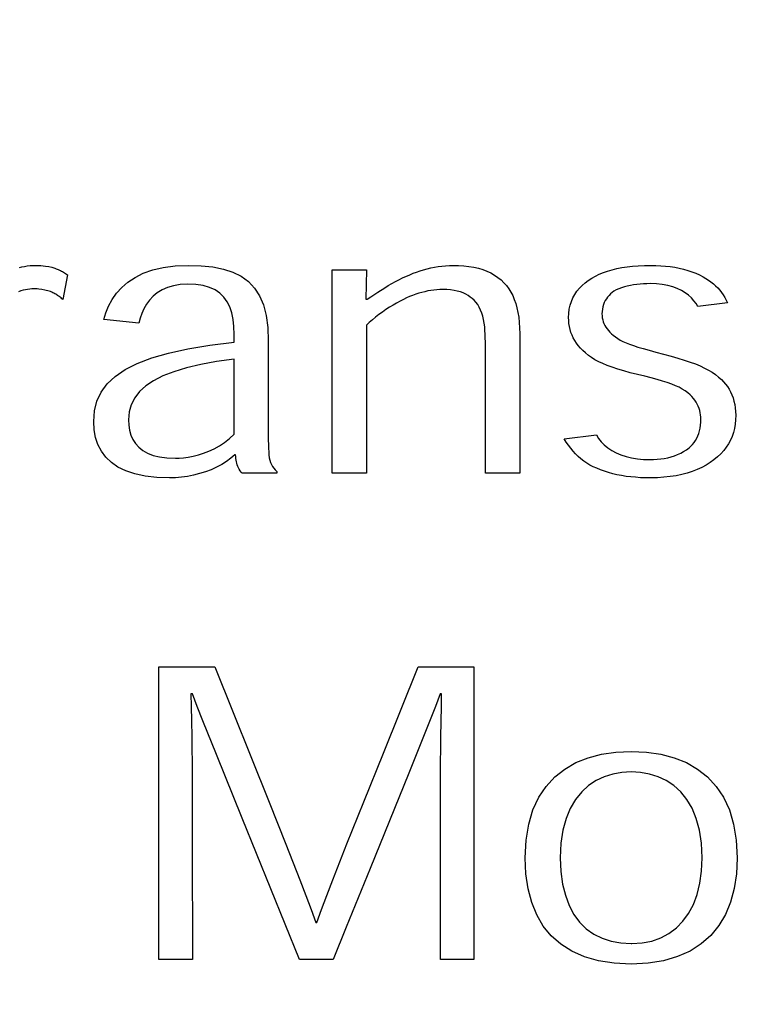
# Model space of a CAD drawing. Header units: inches. Extents: x 0.2 to 16.8, y 0.1 to 10.8.
# Tile 18 of 35: x 4 to 4.125, y 7.407 to 7.576. Entities that reach past the tile are written whole.
import ezdxf

# ---------------------------------------------------------------- set-up
doc = ezdxf.new("R2010")
doc.units = ezdxf.units.IN
doc.header["$LTSCALE"] = 0.935
doc.header["$MEASUREMENT"] = 0
doc.layers.get('0').update_dxf_attribs({"linetype": 'CONTINUOUS'})
doc.layers.add('DIMENSIONS', color=7, linetype='CONTINUOUS')
doc.styles.get("Standard").update_dxf_attribs({"font": 'txt', "width": 0.8})
doc.dimstyles.new('DIMSTYLE_2', dxfattribs={"dimtxt": 0.125, "dimasz": 0.18, "dimexe": 0.18, "dimexo": 0.0625, "dimgap": 0.09, "dimtad": 0, "dimtih": 1, "dimtoh": 1, "dimdec": 3, "dimzin": 4, "dimdsep": 46, "dimtxsty": 'STANDARD', "dimblk": '_FILLED', "dimblk1": '_FILLED', "dimblk2": '_FILLED', "dimcen": 0.09, "dimadec": 0, "dimazin": 0, "dimtp": 0.001, "dimtm": 0.001, "dimtfac": 1, "dimtdec": 3, "dimtofl": 0, "dimtmove": 0, "dimatfit": 3, "dimldrblk": '_FILLED', "dimfxl": 1, "dimtolj": 1, "dimtzin": 4, "dimarcsym": 0})

# ---------------------------------------------------------------- blocks, each defined once
blk = doc.blocks.new('*D13')
at = {"layer": 'DIMENSIONS', "color": 2, "linetype": 'CONTINUOUS'}
for p, q in [((4.51683, 8.49841), (4.51683, 8.82361)), ((4.36201, 8.39822), (4.51683, 8.49841)), ((4.36201, 7.02811), (4.36201, 8.39822))]:
    blk.add_line(p, q, dxfattribs=at)
at = {"layer": 'DIMENSIONS', "color": 2, "linetype": 'CONTINUOUS', "width": 0.8}
for s, p in [(']', (4.57933, 10.31111)), ('22.73', (4.57933, 9.81111)), ('[', (4.57933, 9.71111)), ('.895', (4.57933, 9.18611)), ('2X ', (4.57933, 8.88611))]:
    blk.add_text(s, height=0.125, rotation=90, dxfattribs=at).set_placement(p)
blk = doc.blocks.new('_FILLED')
at = {"color": 0, "linetype": 'BYBLOCK'}
blk.add_solid([(0, 0), (-1, 0.17361), (-1, -0.17361)], dxfattribs=at)
blk = doc.blocks.new('*D16')
at = {"layer": 'DIMENSIONS', "color": 2, "linetype": 'CONTINUOUS'}
blk.add_line((4.76101, 3.00861), (4.76101, 2.30661), dxfattribs=at)
at = {"layer": 'DIMENSIONS', "color": 2, "linetype": 'CONTINUOUS', "width": 0.8}
for s, p in [(']', (4.82351, 2.14411)), ('32.87', (4.82351, 1.64411)), ('[', (4.82351, 1.54411)), ('1.294', (4.82351, 0.91911))]:
    blk.add_text(s, height=0.125, rotation=90, dxfattribs=at).set_placement(p)
blk = doc.blocks.new('*D19')
at = {"layer": 'DIMENSIONS', "color": 2, "linetype": 'CONTINUOUS'}
blk.add_line((4.35101, 4.18911), (4.35101, 2.30661), dxfattribs=at)
at = {"layer": 'DIMENSIONS', "color": 2, "linetype": 'CONTINUOUS', "width": 0.8}
for s, p in [(']', (4.41351, 2.14411)), ('22.45', (4.41351, 1.64411)), ('[', (4.41351, 1.54411)), ('.884', (4.41351, 1.01911)), ('2X ', (4.41351, 0.71911))]:
    blk.add_text(s, height=0.125, rotation=90, dxfattribs=at).set_placement(p)

msp = doc.modelspace()

# ---------------------------------------------------------------- linework, layer by layer
at = {"color": 7, "linetype": 'CONTINUOUS'}
for p, q in [((3.99953, 7.53331), (3.99997, 7.53342)), ((3.99997, 7.53342), (4.00042, 7.53352)), ((4.00042, 7.53352), (4.00088, 7.53359)), ((4.00088, 7.53359), (4.00135, 7.53365)), ((4.00135, 7.53365), (4.00183, 7.53368)), ((4.00183, 7.53368), (4.00233, 7.53369)), ((4.00233, 7.53369), (4.00261, 7.53369)), ((4.00261, 7.53369), (4.00318, 7.53367)), ((4.00318, 7.53367), (4.00402, 7.53358)), ((4.00402, 7.53358), (4.00456, 7.53348)), ((4.00456, 7.53348), (4.00509, 7.53336)), ((4.00509, 7.53336), (4.00561, 7.5332)), ((4.00561, 7.5332), (4.00581, 7.53312)), ((4.00581, 7.53312), (4.006, 7.53305)), ((4.006, 7.53305), (4.00619, 7.53297)), ((4.00619, 7.53297), (4.00638, 7.53289)), ((4.00638, 7.53289), (4.00656, 7.5328)), ((4.00656, 7.5328), (4.00673, 7.53271)), ((4.00673, 7.53271), (4.00691, 7.53262)), ((4.00691, 7.53262), (4.00708, 7.53252)), ((4.00708, 7.53252), (4.00726, 7.53241)), ((4.02077, 7.53233), (4.02238, 7.53291)), ((4.02238, 7.53291), (4.0242, 7.53333)), ((4.0242, 7.53333), (4.02624, 7.5336)), ((4.02624, 7.5336), (4.02852, 7.53369)), ((4.02852, 7.53369), (4.03071, 7.53363)), ((4.03071, 7.53363), (4.03271, 7.53342)), ((4.03271, 7.53342), (4.03452, 7.53306)), ((4.03452, 7.53306), (4.03613, 7.53253)), ((4.03613, 7.53253), (4.03756, 7.53182)), ((4.05312, 7.49805), (4.05312, 7.53291)), ((4.05312, 7.53291), (4.05901, 7.53291)), ((4.05901, 7.53291), (4.0589, 7.52789)), ((4.06701, 7.53233), (4.0676, 7.53255)), ((4.0676, 7.53255), (4.06821, 7.53276)), ((4.06821, 7.53276), (4.06882, 7.53295)), ((4.06882, 7.53295), (4.06944, 7.53312)), ((4.06944, 7.53312), (4.07006, 7.53327)), ((4.07006, 7.53327), (4.07069, 7.53339)), ((4.07069, 7.53339), (4.07132, 7.5335)), ((4.07132, 7.5335), (4.07196, 7.53358)), ((4.07196, 7.53358), (4.0726, 7.53364)), ((4.0726, 7.53364), (4.07324, 7.53368)), ((4.07324, 7.53368), (4.07389, 7.53369)), ((4.07389, 7.53369), (4.07482, 7.53367)), ((4.07482, 7.53367), (4.07572, 7.53361)), ((4.07572, 7.53361), (4.07659, 7.53351)), ((4.07659, 7.53351), (4.07742, 7.53337)), ((4.07742, 7.53337), (4.07821, 7.53319)), ((4.07821, 7.53319), (4.07896, 7.53296)), ((4.07896, 7.53296), (4.07967, 7.5327)), ((4.07967, 7.5327), (4.08034, 7.53239)), ((4.09964, 7.53245), (4.10037, 7.53271)), ((4.10037, 7.53271), (4.10114, 7.53294)), ((4.10114, 7.53294), (4.10194, 7.53314)), ((4.10194, 7.53314), (4.10279, 7.53331)), ((4.10279, 7.53331), (4.10369, 7.53344)), ((4.10369, 7.53344), (4.10463, 7.53355)), ((4.10463, 7.53355), (4.10562, 7.53363)), ((4.10562, 7.53363), (4.10666, 7.53368)), ((4.10666, 7.53368), (4.10775, 7.53369)), ((4.10775, 7.53369), (4.10863, 7.53368)), ((4.10863, 7.53368), (4.10948, 7.53364)), ((4.10948, 7.53364), (4.1103, 7.53358)), ((4.1103, 7.53358), (4.11111, 7.53348)), ((4.11111, 7.53348), (4.11189, 7.53337)), ((4.11189, 7.53337), (4.11265, 7.53322)), ((4.11265, 7.53322), (4.11339, 7.53304)), ((4.11339, 7.53304), (4.1141, 7.53284)), ((4.1141, 7.53284), (4.11479, 7.53261)), ((4.11479, 7.53261), (4.11546, 7.53235)), ((4.00778, 7.53207), (4.00696, 7.52785)), ((4.00726, 7.53241), (4.00743, 7.53231)), ((4.00743, 7.53231), (4.00778, 7.53207)), ((4.01706, 7.5299), (4.01812, 7.53082)), ((4.01812, 7.53082), (4.01935, 7.53163)), ((4.01935, 7.53163), (4.02077, 7.53233)), ((4.03756, 7.53182), (4.03879, 7.53091)), ((4.03879, 7.53091), (4.03984, 7.5298)), ((4.06337, 7.53057), (4.06398, 7.5309)), ((4.06398, 7.5309), (4.06458, 7.53122)), ((4.06458, 7.53122), (4.0652, 7.53153)), ((4.0652, 7.53153), (4.06643, 7.53209)), ((4.06643, 7.53209), (4.06701, 7.53233)), ((4.08034, 7.53239), (4.08097, 7.53203)), ((4.08097, 7.53203), (4.08156, 7.53164)), ((4.08156, 7.53164), (4.0821, 7.5312)), ((4.0821, 7.5312), (4.08259, 7.53072)), ((4.09649, 7.53071), (4.09705, 7.53112)), ((4.09705, 7.53112), (4.09765, 7.5315)), ((4.09765, 7.5315), (4.09828, 7.53185)), ((4.09828, 7.53185), (4.09894, 7.53216)), ((4.09894, 7.53216), (4.09964, 7.53245)), ((4.11546, 7.53235), (4.11611, 7.53205)), ((4.11611, 7.53205), (4.11673, 7.53173)), ((4.11673, 7.53173), (4.1172, 7.53146)), ((4.1172, 7.53146), (4.11765, 7.53116)), ((4.11765, 7.53116), (4.11808, 7.53085)), ((4.11808, 7.53085), (4.11849, 7.53053)), ((3.99977, 7.52931), (3.99937, 7.52917)), ((4.00016, 7.52942), (3.99977, 7.52931)), ((4.00055, 7.52951), (4.00016, 7.52942)), ((4.00092, 7.52958), (4.00055, 7.52951)), ((4.00129, 7.52963), (4.00092, 7.52958)), ((4.00166, 7.52966), (4.00129, 7.52963)), ((4.0023, 7.52966), (4.00166, 7.52966)), ((4.00259, 7.52965), (4.0023, 7.52966)), ((4.00286, 7.52963), (4.00259, 7.52965)), ((4.00339, 7.52957), (4.00286, 7.52963)), ((4.0039, 7.52947), (4.00339, 7.52957)), ((4.00414, 7.52941), (4.0039, 7.52947)), ((4.00438, 7.52934), (4.00414, 7.52941)), ((4.00462, 7.52927), (4.00438, 7.52934)), ((4.00485, 7.52919), (4.00462, 7.52927)), ((4.00508, 7.52909), (4.00485, 7.52919)), ((4.01617, 7.52891), (4.01706, 7.5299)), ((4.02399, 7.52949), (4.02317, 7.52899)), ((4.02492, 7.5299), (4.02399, 7.52949)), ((4.02595, 7.53021), (4.02492, 7.5299)), ((4.0271, 7.5304), (4.02595, 7.53021)), ((4.02835, 7.53047), (4.0271, 7.5304)), ((4.02977, 7.53041), (4.02835, 7.53047)), ((4.03102, 7.53022), (4.02977, 7.53041)), ((4.03213, 7.52991), (4.03102, 7.53022)), ((4.03309, 7.52948), (4.03213, 7.52991)), ((4.03391, 7.52892), (4.03309, 7.52948)), ((4.03984, 7.5298), (4.04069, 7.52848)), ((4.05976, 7.52831), (4.06096, 7.52911)), ((4.06096, 7.52911), (4.06216, 7.52987)), ((4.06216, 7.52987), (4.06276, 7.53023)), ((4.06276, 7.53023), (4.06337, 7.53057)), ((4.06903, 7.52918), (4.06851, 7.52905)), ((4.06955, 7.5293), (4.06903, 7.52918)), ((4.07007, 7.52939), (4.06955, 7.5293)), ((4.07058, 7.52947), (4.07007, 7.52939)), ((4.07109, 7.52952), (4.07058, 7.52947)), ((4.07159, 7.52955), (4.07109, 7.52952)), ((4.0721, 7.52956), (4.07159, 7.52955)), ((4.07279, 7.52954), (4.0721, 7.52956)), ((4.07344, 7.52949), (4.07279, 7.52954)), ((4.07404, 7.5294), (4.07344, 7.52949)), ((4.0746, 7.52928), (4.07404, 7.5294)), ((4.07512, 7.52913), (4.0746, 7.52928)), ((4.0756, 7.52896), (4.07512, 7.52913)), ((4.08259, 7.53072), (4.08302, 7.53022)), ((4.08302, 7.53022), (4.08342, 7.52969)), ((4.08342, 7.52969), (4.08377, 7.52912)), ((4.08377, 7.52912), (4.08409, 7.52851)), ((4.09473, 7.52869), (4.0951, 7.52925)), ((4.0951, 7.52925), (4.09552, 7.52977)), ((4.09552, 7.52977), (4.09598, 7.53025)), ((4.09598, 7.53025), (4.09649, 7.53071)), ((4.10145, 7.52927), (4.10115, 7.52905)), ((4.10185, 7.52949), (4.10145, 7.52927)), ((4.10229, 7.52969), (4.10185, 7.52949)), ((4.10275, 7.52986), (4.10229, 7.52969)), ((4.10323, 7.53002), (4.10275, 7.52986)), ((4.10374, 7.53015), (4.10323, 7.53002)), ((4.10427, 7.53026), (4.10374, 7.53015)), ((4.10481, 7.53036), (4.10427, 7.53026)), ((4.10536, 7.53043), (4.10481, 7.53036)), ((4.10593, 7.53049), (4.10536, 7.53043)), ((4.1065, 7.53053), (4.10593, 7.53049)), ((4.10708, 7.53055), (4.1065, 7.53053)), ((4.10766, 7.53056), (4.10708, 7.53055)), ((4.10873, 7.53052), (4.10766, 7.53056)), ((4.10974, 7.53041), (4.10873, 7.53052)), ((4.11067, 7.53024), (4.10974, 7.53041)), ((4.11153, 7.53), (4.11067, 7.53024)), ((4.11231, 7.52971), (4.11153, 7.53)), ((4.11303, 7.52937), (4.11231, 7.52971)), ((4.11367, 7.52898), (4.11303, 7.52937)), ((4.11849, 7.53053), (4.11887, 7.53018)), ((4.11887, 7.53018), (4.11924, 7.52982)), ((4.11924, 7.52982), (4.11958, 7.52944)), ((4.11958, 7.52944), (4.1199, 7.52904)), ((4.00525, 7.52901), (4.00508, 7.52909)), ((4.00543, 7.52893), (4.00525, 7.52901)), ((4.00559, 7.52884), (4.00543, 7.52893)), ((4.00576, 7.52875), (4.00559, 7.52884)), ((4.00592, 7.52865), (4.00576, 7.52875)), ((4.00608, 7.52855), (4.00592, 7.52865)), ((4.00624, 7.52844), (4.00608, 7.52855)), ((4.00639, 7.52833), (4.00624, 7.52844)), ((4.00654, 7.52822), (4.00639, 7.52833)), ((4.00669, 7.5281), (4.00654, 7.52822)), ((4.00683, 7.52798), (4.00669, 7.5281)), ((4.00696, 7.52785), (4.00683, 7.52798)), ((4.01482, 7.52672), (4.01542, 7.52784)), ((4.01542, 7.52784), (4.01617, 7.52891)), ((4.02182, 7.52775), (4.02129, 7.52703)), ((4.02245, 7.5284), (4.02182, 7.52775)), ((4.02317, 7.52899), (4.02245, 7.5284)), ((4.0346, 7.52825), (4.03391, 7.52892)), ((4.03516, 7.52747), (4.0346, 7.52825)), ((4.03561, 7.52657), (4.03516, 7.52747)), ((4.04069, 7.52848), (4.04135, 7.52692)), ((4.0589, 7.52789), (4.05917, 7.52789)), ((4.05917, 7.52789), (4.05976, 7.52831)), ((4.06478, 7.52756), (4.06419, 7.52723)), ((4.06535, 7.52786), (4.06478, 7.52756)), ((4.0659, 7.52812), (4.06535, 7.52786)), ((4.06642, 7.52834), (4.0659, 7.52812)), ((4.06694, 7.52854), (4.06642, 7.52834)), ((4.06747, 7.52873), (4.06694, 7.52854)), ((4.06799, 7.5289), (4.06747, 7.52873)), ((4.06851, 7.52905), (4.06799, 7.5289)), ((4.07604, 7.52875), (4.0756, 7.52896)), ((4.07645, 7.52852), (4.07604, 7.52875)), ((4.07682, 7.52827), (4.07645, 7.52852)), ((4.07716, 7.52801), (4.07682, 7.52827)), ((4.07748, 7.52772), (4.07716, 7.52801)), ((4.07776, 7.52741), (4.07748, 7.52772)), ((4.07809, 7.52698), (4.07776, 7.52741)), ((4.08409, 7.52851), (4.08437, 7.52786)), ((4.08437, 7.52786), (4.08461, 7.52717)), ((4.09395, 7.52685), (4.09415, 7.52749)), ((4.09415, 7.52749), (4.09442, 7.52811)), ((4.09442, 7.52811), (4.09473, 7.52869)), ((4.09996, 7.52766), (4.09979, 7.52732)), ((4.10015, 7.52797), (4.09996, 7.52766)), ((4.10037, 7.52827), (4.10015, 7.52797)), ((4.10061, 7.52855), (4.10037, 7.52827)), ((4.10087, 7.52881), (4.10061, 7.52855)), ((4.10115, 7.52905), (4.10087, 7.52881)), ((4.11424, 7.52856), (4.11367, 7.52898)), ((4.11474, 7.52811), (4.11424, 7.52856)), ((4.11517, 7.52764), (4.11474, 7.52811)), ((4.11552, 7.52714), (4.11517, 7.52764)), ((4.1199, 7.52904), (4.12019, 7.52863)), ((4.12019, 7.52863), (4.12047, 7.52819)), ((4.12047, 7.52819), (4.12071, 7.52774)), ((4.12071, 7.52774), (4.12094, 7.52727)), ((4.01435, 7.52557), (4.01482, 7.52672)), ((4.02085, 7.52627), (4.02049, 7.52547)), ((4.02129, 7.52703), (4.02085, 7.52627)), ((4.03595, 7.52555), (4.03561, 7.52657)), ((4.04135, 7.52692), (4.04182, 7.52512)), ((4.06237, 7.5261), (4.06176, 7.52568)), ((4.06298, 7.5265), (4.06237, 7.5261)), ((4.06359, 7.52688), (4.06298, 7.5265)), ((4.06419, 7.52723), (4.06359, 7.52688)), ((4.07837, 7.52652), (4.07809, 7.52698)), ((4.0786, 7.52603), (4.07837, 7.52652)), ((4.0788, 7.52551), (4.0786, 7.52603)), ((4.08461, 7.52717), (4.08482, 7.52643)), ((4.08482, 7.52643), (4.08499, 7.52564)), ((4.0937, 7.52547), (4.0938, 7.52617)), ((4.0938, 7.52617), (4.09395, 7.52685)), ((4.09941, 7.52579), (4.0994, 7.52536)), ((4.09946, 7.5262), (4.09941, 7.52579)), ((4.09954, 7.52659), (4.09946, 7.5262)), ((4.09965, 7.52697), (4.09954, 7.52659)), ((4.09979, 7.52732), (4.09965, 7.52697)), ((4.11581, 7.52663), (4.11552, 7.52714)), ((4.12094, 7.52727), (4.11581, 7.52663)), ((4.01399, 7.52439), (4.01435, 7.52557)), ((4.02003, 7.5238), (4.01399, 7.52439)), ((4.02022, 7.52464), (4.02003, 7.5238)), ((4.02049, 7.52547), (4.02022, 7.52464)), ((4.03618, 7.52443), (4.03595, 7.52555)), ((4.03631, 7.5232), (4.03618, 7.52443)), ((4.04182, 7.52512), (4.04211, 7.52306)), ((4.06003, 7.52436), (4.0595, 7.52391)), ((4.06058, 7.52481), (4.06003, 7.52436)), ((4.06116, 7.52525), (4.06058, 7.52481)), ((4.06176, 7.52568), (4.06116, 7.52525)), ((4.07897, 7.52496), (4.0788, 7.52551)), ((4.0791, 7.52439), (4.07897, 7.52496)), ((4.07921, 7.52379), (4.0791, 7.52439)), ((4.08499, 7.52564), (4.08512, 7.5248)), ((4.08512, 7.5248), (4.08522, 7.52391)), ((4.09367, 7.52475), (4.0937, 7.52547)), ((4.09369, 7.52422), (4.09367, 7.52475)), ((4.09374, 7.5237), (4.09369, 7.52422)), ((4.0994, 7.52536), (4.09941, 7.52503)), ((4.09941, 7.52503), (4.09945, 7.52469)), ((4.09945, 7.52469), (4.09952, 7.52436)), ((4.09952, 7.52436), (4.09962, 7.52404)), ((4.09962, 7.52404), (4.09974, 7.52372)), ((4.03636, 7.52186), (4.03631, 7.5232)), ((4.04211, 7.52306), (4.0422, 7.52073)), ((4.0595, 7.52391), (4.05901, 7.52346)), ((4.05901, 7.52346), (4.05901, 7.49805)), ((4.07929, 7.52318), (4.07921, 7.52379)), ((4.07934, 7.52254), (4.07929, 7.52318)), ((4.07938, 7.5219), (4.07934, 7.52254)), ((4.08522, 7.52391), (4.08527, 7.52296)), ((4.08527, 7.52296), (4.08529, 7.52195)), ((4.09382, 7.52319), (4.09374, 7.5237)), ((4.09394, 7.52269), (4.09382, 7.52319)), ((4.09408, 7.52221), (4.09394, 7.52269)), ((4.09974, 7.52372), (4.09989, 7.52341)), ((4.09989, 7.52341), (4.10006, 7.5231)), ((4.10006, 7.5231), (4.10026, 7.5228)), ((4.10026, 7.5228), (4.10049, 7.52251)), ((4.10049, 7.52251), (4.10074, 7.52224)), ((4.03636, 7.52055), (4.03636, 7.52186)), ((4.0422, 7.52073), (4.0422, 7.50372)), ((4.0794, 7.52123), (4.07938, 7.5219)), ((4.07941, 7.52056), (4.0794, 7.52123)), ((4.08529, 7.52195), (4.08529, 7.49805)), ((4.09427, 7.52173), (4.09408, 7.52221)), ((4.09448, 7.52126), (4.09427, 7.52173)), ((4.09473, 7.52081), (4.09448, 7.52126)), ((4.09502, 7.52037), (4.09473, 7.52081)), ((4.10074, 7.52224), (4.10101, 7.52197)), ((4.10101, 7.52197), (4.10131, 7.52172)), ((4.10131, 7.52172), (4.1017, 7.52142)), ((4.1017, 7.52142), (4.1021, 7.52114)), ((4.1021, 7.52114), (4.10253, 7.52088)), ((4.10253, 7.52088), (4.103, 7.52064)), ((4.0251, 7.51866), (4.0284, 7.51939)), ((4.0284, 7.51939), (4.03215, 7.52002)), ((4.03215, 7.52002), (4.03636, 7.52055)), ((4.07941, 7.49805), (4.07941, 7.52056)), ((4.09534, 7.51994), (4.09502, 7.52037)), ((4.0957, 7.51952), (4.09534, 7.51994)), ((4.09609, 7.51912), (4.0957, 7.51952)), ((4.09656, 7.51868), (4.09609, 7.51912)), ((4.103, 7.52064), (4.10352, 7.5204)), ((4.10352, 7.5204), (4.10412, 7.52017)), ((4.10412, 7.52017), (4.1048, 7.51993)), ((4.1048, 7.51993), (4.10557, 7.51968)), ((4.10557, 7.51968), (4.10646, 7.51942)), ((4.10646, 7.51942), (4.10747, 7.51913)), ((4.10747, 7.51913), (4.10863, 7.51882)), ((4.01974, 7.51688), (4.02221, 7.51782)), ((4.02221, 7.51782), (4.0251, 7.51866)), ((4.03636, 7.51761), (4.03333, 7.51719)), ((4.03636, 7.50476), (4.03636, 7.51761)), ((4.09706, 7.51826), (4.09656, 7.51868)), ((4.0976, 7.51788), (4.09706, 7.51826)), ((4.09819, 7.51752), (4.0976, 7.51788)), ((4.09883, 7.51718), (4.09819, 7.51752)), ((4.10863, 7.51882), (4.10994, 7.51848)), ((4.10994, 7.51848), (4.11123, 7.51813)), ((4.11123, 7.51813), (4.11242, 7.51779)), ((4.11242, 7.51779), (4.11351, 7.51746)), ((4.11351, 7.51746), (4.1145, 7.51712)), ((4.01593, 7.51465), (4.01765, 7.51582)), ((4.01765, 7.51582), (4.01974, 7.51688)), ((4.02817, 7.51612), (4.02602, 7.51547)), ((4.03061, 7.51669), (4.02817, 7.51612)), ((4.03333, 7.51719), (4.03061, 7.51669)), ((4.09953, 7.51685), (4.09883, 7.51718)), ((4.10031, 7.51653), (4.09953, 7.51685)), ((4.10116, 7.51622), (4.10031, 7.51653)), ((4.10209, 7.51592), (4.10116, 7.51622)), ((4.10312, 7.51561), (4.10209, 7.51592)), ((4.10425, 7.51529), (4.10312, 7.51561)), ((4.1145, 7.51712), (4.11541, 7.51679)), ((4.11541, 7.51679), (4.11624, 7.51645)), ((4.11624, 7.51645), (4.11699, 7.5161)), ((4.11699, 7.5161), (4.11768, 7.51574)), ((4.11768, 7.51574), (4.1183, 7.51536)), ((4.01456, 7.51336), (4.01593, 7.51465)), ((4.02254, 7.51392), (4.0212, 7.51303)), ((4.02414, 7.51474), (4.02254, 7.51392)), ((4.02602, 7.51547), (4.02414, 7.51474)), ((4.10549, 7.51497), (4.10425, 7.51529)), ((4.10672, 7.51468), (4.10549, 7.51497)), ((4.10784, 7.5144), (4.10672, 7.51468)), ((4.10885, 7.51413), (4.10784, 7.5144)), ((4.10977, 7.51387), (4.10885, 7.51413)), ((4.1183, 7.51536), (4.11888, 7.51497)), ((4.11888, 7.51497), (4.1194, 7.51455)), ((4.1194, 7.51455), (4.11989, 7.51411)), ((4.11989, 7.51411), (4.12025, 7.51374)), ((4.01353, 7.51195), (4.01456, 7.51336)), ((4.0212, 7.51303), (4.02012, 7.51205)), ((4.1106, 7.5136), (4.10977, 7.51387)), ((4.11135, 7.51334), (4.1106, 7.5136)), ((4.11202, 7.51307), (4.11135, 7.51334)), ((4.11262, 7.51279), (4.11202, 7.51307)), ((4.11317, 7.51249), (4.11262, 7.51279)), ((4.11365, 7.51218), (4.11317, 7.51249)), ((4.12025, 7.51374), (4.12059, 7.51335)), ((4.12059, 7.51335), (4.1209, 7.51293)), ((4.1209, 7.51293), (4.12118, 7.51248)), ((4.12118, 7.51248), (4.12143, 7.51201)), ((4.01282, 7.51041), (4.01353, 7.51195)), ((4.01929, 7.51098), (4.01871, 7.50981)), ((4.02012, 7.51205), (4.01929, 7.51098)), ((4.11409, 7.51185), (4.11365, 7.51218)), ((4.1145, 7.5115), (4.11409, 7.51185)), ((4.1148, 7.51121), (4.1145, 7.5115)), ((4.11508, 7.5109), (4.1148, 7.51121)), ((4.11533, 7.51057), (4.11508, 7.5109)), ((4.11555, 7.51023), (4.11533, 7.51057)), ((4.12143, 7.51201), (4.12166, 7.51151)), ((4.12166, 7.51151), (4.12186, 7.51098)), ((4.12186, 7.51098), (4.12202, 7.51044)), ((4.0124, 7.50874), (4.01282, 7.51041)), ((4.01871, 7.50981), (4.01836, 7.50856)), ((4.11574, 7.50989), (4.11555, 7.51023)), ((4.11591, 7.50953), (4.11574, 7.50989)), ((4.11604, 7.50917), (4.11591, 7.50953)), ((4.11616, 7.50881), (4.11604, 7.50917)), ((4.12202, 7.51044), (4.12215, 7.50987)), ((4.12215, 7.50987), (4.12224, 7.50927)), ((4.12224, 7.50927), (4.1223, 7.50866)), ((4.01227, 7.50694), (4.0124, 7.50874)), ((4.01836, 7.50856), (4.01825, 7.50721)), ((4.01825, 7.50721), (4.01829, 7.5063)), ((4.11624, 7.50844), (4.11616, 7.50881)), ((4.1163, 7.50807), (4.11624, 7.50844)), ((4.11634, 7.5077), (4.1163, 7.50807)), ((4.11635, 7.50734), (4.11634, 7.5077)), ((4.11634, 7.5068), (4.11635, 7.50734)), ((4.1223, 7.50723), (4.12222, 7.50647)), ((4.1223, 7.50866), (4.12232, 7.50802)), ((4.12232, 7.50802), (4.1223, 7.50723)), ((4.01235, 7.50552), (4.01227, 7.50694)), ((4.01259, 7.50419), (4.01235, 7.50552)), ((4.01829, 7.5063), (4.01842, 7.50543)), ((4.11611, 7.50533), (4.11622, 7.5058)), ((4.11622, 7.5058), (4.11629, 7.50629)), ((4.11629, 7.50629), (4.11634, 7.5068)), ((4.1221, 7.50574), (4.12192, 7.50505)), ((4.12222, 7.50647), (4.1221, 7.50574)), ((4.01299, 7.50296), (4.01259, 7.50419)), ((4.01842, 7.50543), (4.01865, 7.50461)), ((4.01865, 7.50461), (4.01898, 7.50384)), ((4.01898, 7.50384), (4.01942, 7.50314)), ((4.03471, 7.50333), (4.03556, 7.504)), ((4.03556, 7.504), (4.03636, 7.50476)), ((4.09293, 7.50395), (4.09844, 7.50463)), ((4.09328, 7.5034), (4.09293, 7.50395)), ((4.09844, 7.50463), (4.09881, 7.50402)), ((4.09881, 7.50402), (4.09927, 7.50344)), ((4.11542, 7.50368), (4.11563, 7.50406)), ((4.11563, 7.50406), (4.11582, 7.50446)), ((4.11582, 7.50446), (4.11598, 7.50488)), ((4.11598, 7.50488), (4.11611, 7.50533)), ((4.12169, 7.50438), (4.12141, 7.50373)), ((4.12192, 7.50505), (4.12169, 7.50438)), ((4.01358, 7.50183), (4.01299, 7.50296)), ((4.01942, 7.50314), (4.01998, 7.50252)), ((4.01998, 7.50252), (4.02066, 7.50196)), ((4.03202, 7.50183), (4.03293, 7.50225)), ((4.03293, 7.50225), (4.03383, 7.50275)), ((4.03383, 7.50275), (4.03471, 7.50333)), ((4.0422, 7.50372), (4.04221, 7.50299)), ((4.04221, 7.50299), (4.04222, 7.50233)), ((4.04222, 7.50233), (4.04226, 7.50174)), ((4.09364, 7.50286), (4.09328, 7.5034)), ((4.09403, 7.50234), (4.09364, 7.50286)), ((4.09444, 7.50185), (4.09403, 7.50234)), ((4.09927, 7.50344), (4.0998, 7.50291)), ((4.0998, 7.50291), (4.10041, 7.50242)), ((4.10041, 7.50242), (4.10109, 7.50197)), ((4.11387, 7.50208), (4.11432, 7.50242)), ((4.11432, 7.50242), (4.11463, 7.5027)), ((4.11463, 7.5027), (4.11492, 7.503)), ((4.11492, 7.503), (4.11518, 7.50333)), ((4.11518, 7.50333), (4.11542, 7.50368)), ((4.1207, 7.50253), (4.12026, 7.50196)), ((4.12108, 7.50312), (4.1207, 7.50253)), ((4.12141, 7.50373), (4.12108, 7.50312)), ((4.01434, 7.50081), (4.01358, 7.50183)), ((4.01529, 7.49991), (4.01434, 7.50081)), ((4.02066, 7.50196), (4.02149, 7.5015)), ((4.02149, 7.5015), (4.02245, 7.50112)), ((4.02245, 7.50112), (4.02356, 7.50085)), ((4.02356, 7.50085), (4.02483, 7.50068)), ((4.02483, 7.50068), (4.02626, 7.50062)), ((4.02626, 7.50062), (4.02694, 7.50064)), ((4.02694, 7.50064), (4.02768, 7.5007)), ((4.02768, 7.5007), (4.02848, 7.50081)), ((4.02848, 7.50081), (4.02933, 7.50097)), ((4.02933, 7.50097), (4.03021, 7.5012)), ((4.03021, 7.5012), (4.03111, 7.50148)), ((4.03111, 7.50148), (4.03202, 7.50183)), ((4.0358, 7.50062), (4.03504, 7.50006)), ((4.03648, 7.50122), (4.0358, 7.50062)), ((4.03659, 7.50122), (4.03648, 7.50122)), ((4.03661, 7.50091), (4.03659, 7.50122)), ((4.03664, 7.50061), (4.03661, 7.50091)), ((4.03668, 7.50032), (4.03664, 7.50061)), ((4.04226, 7.50174), (4.0423, 7.50121)), ((4.0423, 7.50121), (4.04237, 7.50073)), ((4.04237, 7.50073), (4.04246, 7.50031)), ((4.09486, 7.50139), (4.09444, 7.50185)), ((4.09531, 7.50095), (4.09486, 7.50139)), ((4.09578, 7.50054), (4.09531, 7.50095)), ((4.09628, 7.50015), (4.09578, 7.50054)), ((4.10109, 7.50197), (4.10184, 7.50157)), ((4.10184, 7.50157), (4.10265, 7.50123)), ((4.10265, 7.50123), (4.10353, 7.50094)), ((4.10353, 7.50094), (4.10447, 7.50071)), ((4.10447, 7.50071), (4.10547, 7.50054)), ((4.10547, 7.50054), (4.10652, 7.50044)), ((4.10652, 7.50044), (4.10763, 7.5004)), ((4.10763, 7.5004), (4.10825, 7.50041)), ((4.10825, 7.50041), (4.10887, 7.50045)), ((4.10887, 7.50045), (4.10948, 7.50052)), ((4.10948, 7.50052), (4.11008, 7.50061)), ((4.11008, 7.50061), (4.11067, 7.50073)), ((4.11067, 7.50073), (4.11125, 7.50088)), ((4.11125, 7.50088), (4.11182, 7.50106)), ((4.11182, 7.50106), (4.11236, 7.50127)), ((4.11236, 7.50127), (4.11289, 7.50151)), ((4.11289, 7.50151), (4.11339, 7.50178)), ((4.11339, 7.50178), (4.11387, 7.50208)), ((4.11921, 7.50088), (4.1186, 7.50037)), ((4.11976, 7.50141), (4.11921, 7.50088)), ((4.12026, 7.50196), (4.11976, 7.50141)), ((4.01643, 7.49913), (4.01529, 7.49991)), ((4.01778, 7.49847), (4.01643, 7.49913)), ((4.03334, 7.49909), (4.03241, 7.49867)), ((4.03422, 7.49955), (4.03334, 7.49909)), ((4.03504, 7.50006), (4.03422, 7.49955)), ((4.03673, 7.50004), (4.03668, 7.50032)), ((4.0368, 7.49976), (4.03673, 7.50004)), ((4.03688, 7.49949), (4.0368, 7.49976)), ((4.03697, 7.49923), (4.03688, 7.49949)), ((4.03708, 7.49898), (4.03697, 7.49923)), ((4.03721, 7.49874), (4.03708, 7.49898)), ((4.03735, 7.4985), (4.03721, 7.49874)), ((4.04246, 7.50031), (4.04258, 7.49992)), ((4.04258, 7.49992), (4.04273, 7.49957)), ((4.04273, 7.49957), (4.04291, 7.49924)), ((4.04291, 7.49924), (4.04312, 7.49894)), ((4.04312, 7.49894), (4.04337, 7.49865)), ((4.09679, 7.4998), (4.09628, 7.50015)), ((4.09733, 7.49947), (4.09679, 7.4998)), ((4.0979, 7.49917), (4.09733, 7.49947)), ((4.09849, 7.49891), (4.0979, 7.49917)), ((4.09914, 7.49864), (4.09849, 7.49891)), ((4.11651, 7.49907), (4.11572, 7.49871)), ((4.11725, 7.49947), (4.11651, 7.49907)), ((4.11795, 7.4999), (4.11725, 7.49947)), ((4.1186, 7.50037), (4.11795, 7.4999)), ((4.01932, 7.49795), (4.01778, 7.49847)), ((4.02108, 7.49757), (4.01932, 7.49795)), ((4.02306, 7.49734), (4.02108, 7.49757)), ((4.02526, 7.49726), (4.02306, 7.49734)), ((4.02629, 7.49729), (4.02526, 7.49726)), ((4.02732, 7.49738), (4.02629, 7.49729)), ((4.02837, 7.49753), (4.02732, 7.49738)), ((4.0294, 7.49774), (4.02837, 7.49753)), ((4.03043, 7.49799), (4.0294, 7.49774)), ((4.03143, 7.49831), (4.03043, 7.49799)), ((4.03241, 7.49867), (4.03143, 7.49831)), ((4.03752, 7.49827), (4.03735, 7.4985)), ((4.0377, 7.49805), (4.03752, 7.49827)), ((4.04365, 7.49805), (4.0377, 7.49805)), ((4.04337, 7.49865), (4.04365, 7.49837)), ((4.04365, 7.49837), (4.04365, 7.49805)), ((4.05901, 7.49805), (4.05312, 7.49805)), ((4.08529, 7.49805), (4.07941, 7.49805)), ((4.09981, 7.49839), (4.09914, 7.49864)), ((4.10051, 7.49817), (4.09981, 7.49839)), ((4.10123, 7.49797), (4.10051, 7.49817)), ((4.10197, 7.4978), (4.10123, 7.49797)), ((4.10274, 7.49765), (4.10197, 7.4978)), ((4.10352, 7.49753), (4.10274, 7.49765)), ((4.10433, 7.49743), (4.10352, 7.49753)), ((4.10516, 7.49736), (4.10433, 7.49743)), ((4.10601, 7.4973), (4.10516, 7.49736)), ((4.10688, 7.49727), (4.10601, 7.4973)), ((4.10777, 7.49726), (4.10688, 7.49727)), ((4.10891, 7.49729), (4.10777, 7.49726)), ((4.11002, 7.49736), (4.10891, 7.49729)), ((4.11108, 7.49748), (4.11002, 7.49736)), ((4.11209, 7.49764), (4.11108, 7.49748)), ((4.11307, 7.49784), (4.11209, 7.49764)), ((4.11399, 7.49809), (4.11307, 7.49784)), ((4.11488, 7.49838), (4.11399, 7.49809)), ((4.11572, 7.49871), (4.11488, 7.49838)), ((4.02343, 7.41471), (4.02343, 7.46485)), ((4.02343, 7.46485), (4.03301, 7.46485)), ((4.03301, 7.46485), (4.04234, 7.44166)), ((4.06192, 7.45008), (4.0679, 7.46485)), ((4.0679, 7.46485), (4.07745, 7.46485)), ((4.07745, 7.46485), (4.07745, 7.41471)), ((4.02894, 7.46025), (4.02899, 7.45808)), ((4.0292, 7.46025), (4.02894, 7.46025)), ((4.03003, 7.45809), (4.0292, 7.46025)), ((4.07166, 7.46025), (4.07084, 7.4581)), ((4.07191, 7.46025), (4.07166, 7.46025)), ((4.07186, 7.45808), (4.07191, 7.46025)), ((4.02899, 7.45808), (4.02903, 7.45563)), ((4.03099, 7.45564), (4.03003, 7.45809)), ((4.07084, 7.4581), (4.06882, 7.45295)), ((4.07179, 7.45287), (4.07186, 7.45808)), ((4.02903, 7.45563), (4.02907, 7.45288)), ((4.0333, 7.44985), (4.03099, 7.45564)), ((4.02907, 7.45288), (4.02913, 7.44649)), ((4.06882, 7.45295), (4.0663, 7.44663)), ((4.07174, 7.44648), (4.07179, 7.45287)), ((4.03769, 7.43893), (4.0333, 7.44985)), ((4.05856, 7.44173), (4.06192, 7.45008)), ((4.09704, 7.4493), (4.09934, 7.44989)), ((4.09934, 7.44989), (4.1018, 7.45024)), ((4.1018, 7.45024), (4.10442, 7.45036)), ((4.10442, 7.45036), (4.10703, 7.45024)), ((4.10703, 7.45024), (4.10948, 7.44989)), ((4.10948, 7.44989), (4.11177, 7.4493)), ((4.09301, 7.44736), (4.09492, 7.44846)), ((4.09492, 7.44846), (4.09704, 7.4493)), ((4.11177, 7.4493), (4.11388, 7.44846)), ((4.11388, 7.44846), (4.1158, 7.44736)), ((4.02913, 7.44649), (4.02917, 7.43468)), ((4.0663, 7.44663), (4.05968, 7.43033)), ((4.0717, 7.43467), (4.07174, 7.44648)), ((4.0913, 7.44601), (4.09301, 7.44736)), ((4.10128, 7.44649), (4.0998, 7.44603)), ((4.10282, 7.44676), (4.10128, 7.44649)), ((4.10442, 7.44685), (4.10282, 7.44676)), ((4.106, 7.44676), (4.10442, 7.44685)), ((4.10754, 7.44649), (4.106, 7.44676)), ((4.10901, 7.44603), (4.10754, 7.44649)), ((4.1158, 7.44736), (4.11751, 7.44601)), ((4.08981, 7.44439), (4.0913, 7.44601)), ((4.0984, 7.44537), (4.0971, 7.44451)), ((4.0998, 7.44603), (4.0984, 7.44537)), ((4.11041, 7.44538), (4.10901, 7.44603)), ((4.11171, 7.44452), (4.11041, 7.44538)), ((4.11751, 7.44601), (4.11899, 7.44439)), ((4.08856, 7.44251), (4.08981, 7.44439)), ((4.09592, 7.44343), (4.09487, 7.44214)), ((4.0971, 7.44451), (4.09592, 7.44343)), ((4.11289, 7.44344), (4.11171, 7.44452)), ((4.11393, 7.44215), (4.11289, 7.44344)), ((4.11899, 7.44439), (4.12024, 7.44251)), ((4.04234, 7.44166), (4.04521, 7.43446)), ((4.05568, 7.43452), (4.05856, 7.44173)), ((4.08757, 7.44034), (4.08856, 7.44251)), ((4.09487, 7.44214), (4.09397, 7.44062)), ((4.11483, 7.44063), (4.11393, 7.44215)), ((4.12024, 7.44251), (4.12124, 7.44034)), ((4.08684, 7.4379), (4.08757, 7.44034)), ((4.09397, 7.44062), (4.09325, 7.43887)), ((4.11556, 7.43888), (4.11483, 7.44063)), ((4.12124, 7.44034), (4.12196, 7.4379)), ((4.04752, 7.41471), (4.03769, 7.43893)), ((4.09325, 7.43887), (4.0927, 7.43687)), ((4.1161, 7.43688), (4.11556, 7.43888)), ((4.08639, 7.43516), (4.08684, 7.4379)), ((4.0927, 7.43687), (4.09237, 7.43463)), ((4.11644, 7.43464), (4.1161, 7.43688)), ((4.12196, 7.4379), (4.12241, 7.43516)), ((4.02917, 7.43468), (4.02918, 7.41471)), ((4.07169, 7.41471), (4.0717, 7.43467)), ((4.08624, 7.43214), (4.08639, 7.43516)), ((4.09237, 7.43463), (4.09225, 7.43214)), ((4.11656, 7.43214), (4.11644, 7.43464)), ((4.12241, 7.43516), (4.12256, 7.43214)), ((4.04521, 7.43446), (4.04761, 7.42835)), ((4.05328, 7.42838), (4.05568, 7.43452)), ((4.08636, 7.42939), (4.08624, 7.43214)), ((4.09225, 7.43214), (4.09235, 7.42979)), ((4.11646, 7.42987), (4.11656, 7.43214)), ((4.12256, 7.43207), (4.12244, 7.42938)), ((4.12256, 7.43214), (4.12256, 7.43207)), ((4.05968, 7.43033), (4.05557, 7.42025)), ((4.09235, 7.42979), (4.09264, 7.42765)), ((4.11617, 7.42778), (4.11646, 7.42987)), ((4.04761, 7.42835), (4.04863, 7.42568)), ((4.05225, 7.4257), (4.05328, 7.42838)), ((4.08673, 7.42684), (4.08636, 7.42939)), ((4.12244, 7.42938), (4.12206, 7.42687)), ((4.08735, 7.4245), (4.08673, 7.42684)), ((4.09264, 7.42765), (4.09312, 7.42571)), ((4.1157, 7.42587), (4.11617, 7.42778)), ((4.12206, 7.42687), (4.12143, 7.42455)), ((4.04863, 7.42568), (4.04954, 7.42326)), ((4.05133, 7.42327), (4.05225, 7.4257)), ((4.08821, 7.42236), (4.08735, 7.4245)), ((4.09312, 7.42571), (4.09377, 7.42397)), ((4.11506, 7.42414), (4.1157, 7.42587)), ((4.12143, 7.42455), (4.12055, 7.42243)), ((4.04954, 7.42326), (4.05034, 7.42108)), ((4.05053, 7.42108), (4.05133, 7.42327)), ((4.09377, 7.42397), (4.09459, 7.42244)), ((4.11424, 7.4226), (4.11506, 7.42414)), ((4.05034, 7.42108), (4.05053, 7.42108)), ((4.08933, 7.42045), (4.08821, 7.42236)), ((4.09459, 7.42244), (4.09557, 7.42112)), ((4.09557, 7.42112), (4.09671, 7.41999)), ((4.11215, 7.42011), (4.11327, 7.42126)), ((4.11327, 7.42126), (4.11424, 7.4226)), ((4.12055, 7.42243), (4.11942, 7.42052)), ((4.05557, 7.42025), (4.0533, 7.41471)), ((4.09071, 7.41877), (4.08933, 7.42045)), ((4.09671, 7.41999), (4.09799, 7.41907)), ((4.11088, 7.41916), (4.11215, 7.42011)), ((4.11942, 7.42052), (4.11803, 7.41883)), ((4.09234, 7.41732), (4.09071, 7.41877)), ((4.09799, 7.41907), (4.09941, 7.41836)), ((4.09941, 7.41836), (4.10096, 7.41785)), ((4.10096, 7.41785), (4.10263, 7.41754)), ((4.10626, 7.41755), (4.10793, 7.41788)), ((4.10793, 7.41788), (4.10947, 7.41841)), ((4.10947, 7.41841), (4.11088, 7.41916)), ((4.11803, 7.41883), (4.11639, 7.41738)), ((4.09423, 7.41612), (4.09234, 7.41732)), ((4.09638, 7.41517), (4.09423, 7.41612)), ((4.10263, 7.41754), (4.10442, 7.41744)), ((4.10442, 7.41744), (4.10449, 7.41744)), ((4.10449, 7.41744), (4.10626, 7.41755)), ((4.1145, 7.41616), (4.11236, 7.4152)), ((4.11639, 7.41738), (4.1145, 7.41616)), ((4.02918, 7.41471), (4.02343, 7.41471)), ((4.0533, 7.41471), (4.04752, 7.41471)), ((4.07745, 7.41471), (4.07169, 7.41471)), ((4.09879, 7.41449), (4.09638, 7.41517)), ((4.10147, 7.41407), (4.09879, 7.41449)), ((4.10997, 7.4145), (4.10732, 7.41407)), ((4.11236, 7.4152), (4.10997, 7.4145)), ((4.10442, 7.41393), (4.10147, 7.41407)), ((4.10732, 7.41407), (4.10442, 7.41393))]:
    msp.add_line(p, q, dxfattribs=at)

# ---------------------------------------------------------------- dimensions: what is measured, and where the dimension line sits
at = {"layer": 'DIMENSIONS', "color": 2, "linetype": 'CONTINUOUS'}
for feature_location, offset, dtype, origin, picture, middle in [((4.3620078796, 7.0281142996), (0.1548265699, 1.7955), 0, (3.4670078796, 8.2576142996), '*D13', (4.5168344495, 9.6486142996)), ((4.35101, 4.18911), (0, -1.8825), 1, (3.46701, 8.01411), '*D19', (4.35101, 1.48161))]:
    dim = msp.add_ordinate_dim(feature_location=feature_location, offset=offset, dtype=dtype, origin=origin, text='2X <>', dimstyle='DIMSTYLE_2', dxfattribs=at)
    dim.commit()
    dim.dimension.update_dxf_attribs({"geometry": picture, "text_midpoint": middle})
dim = msp.add_ordinate_dim(feature_location=(4.76101, 3.00861), offset=(0, -0.702), dtype=1, origin=(3.46701, 8.01411), dimstyle='DIMSTYLE_2', dxfattribs=at)
dim.commit()
dim.dimension.update_dxf_attribs({"geometry": '*D16', "text_midpoint": (4.76101, 1.58161)})

doc.saveas('drawing.dxf')
